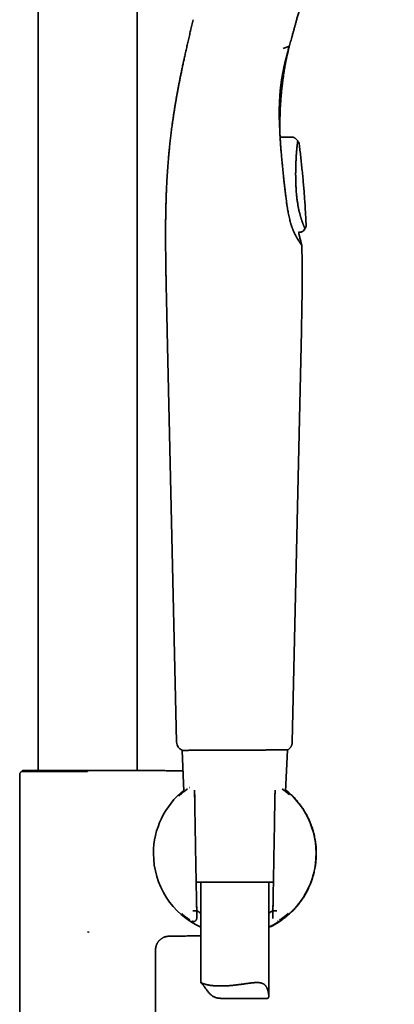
# Model space of a CAD drawing. Header units: millimetres. Extents: x 8 to 758, y 12 to 1622.
# Tile 15 of 16: x 642 to 725, y 1205 to 1423. Entities that reach past the tile are written whole.
import ezdxf

# ---------------------------------------------------------------- set-up
doc = ezdxf.new("R2010")
doc.units = ezdxf.units.MM

msp = doc.modelspace()

# ---------------------------------------------------------------- linework, layer by layer
at = {"color": 7, "linetype": 'Continuous', "lineweight": 35}
for p, q in [((646.43, 1574), (646.43, 1257.18)), ((668.33, 1257.18), (668.33, 1574)), ((701.95, 1417.42), (701.96, 1417.46)), ((700.58, 1416.78), (701.76, 1417.23)), ((699.9, 1407.35), (699.91, 1407.45)), ((702.64, 1397.19), (699.97, 1397.19)), ((702.63, 1397.17), (699.97, 1397.18)), ((702.63, 1397.15), (702.64, 1397.16)), ((703.21, 1396.94), (703.78, 1396.35)), ((703.21, 1396.93), (703.21, 1396.94)), ((703.96, 1376.2), (704.39, 1376.21)), ((703.97, 1376.19), (704.28, 1376.2)), ((704.4, 1376.2), (704.28, 1376.2)), ((705.02, 1376.5), (705, 1376.54)), ((705, 1376.53), (705.01, 1376.52)), ((705.02, 1376.5), (705.38, 1376.96)), ((705.38, 1376.96), (705.38, 1376.96)), ((677.03, 1263.4), (674.95, 1354.33)), ((704.58, 1354.34), (702.58, 1263.4)), ((678.27, 1261.61), (678.66, 1252.49)), ((693.91, 1261.67), (693.92, 1261.67)), ((701.1, 1252.49), (701.5, 1261.7)), ((701.5, 1261.7), (701.56, 1261.7)), ((643.01, 1257.18), (642.79, 1256.96)), ((643.01, 1257.18), (659.04, 1257.18)), ((657.38, 1256.95), (657.38, 1256.99)), ((659.04, 1257.18), (659.04, 1257.18)), ((642.38, 1256.15), (642.38, 1161.51)), ((681.02, 1251), (680.99, 1252.82)), ((698.77, 1252.82), (698.74, 1251)), ((698.78, 1252.82), (698.78, 1252.82)), ((681.03, 1251.01), (681.03, 1251.01)), ((685.82, 1232.45), (681.35, 1232.45)), ((682.38, 1232.45), (682.38, 1210.26)), ((698.41, 1232.45), (685.82, 1232.45)), ((697.38, 1207.31), (697.38, 1232.45)), ((681.33, 1226.11), (681.33, 1226.11)), ((681.33, 1226.11), (681.5, 1226.11)), ((681.46, 1227.06), (681.49, 1226.27)), ((681.46, 1226.86), (681.5, 1226.25)), ((681.47, 1224.45), (681.5, 1226.16)), ((681.49, 1226.27), (681.48, 1226.28)), ((698.25, 1226.63), (698.29, 1224.45)), ((698.3, 1226.88), (698.26, 1226.25)), ((698.26, 1226.11), (698.43, 1226.11)), ((698.31, 1227.06), (698.27, 1226.27)), ((698.27, 1226.27), (698.28, 1226.28)), ((698.43, 1226.11), (698.43, 1226.11)), ((681.47, 1224.45), (681.46, 1224.45)), ((657.38, 1221.45), (657.67, 1221.4)), ((657.71, 1221.44), (657.67, 1221.4)), ((672.38, 1161.51), (672.38, 1217.5)), ((686.84, 1206.77), (697.03, 1206.77))]:
    msp.add_line(p, q, dxfattribs=at)
at = {"color": 7, "linetype": 'Continuous', "lineweight": 35, "flags": 128}
for points in [[(705.02, 1376.52), (705.19, 1376.74), (705.37, 1376.97)], [(681.5, 1226.25), (681.49, 1226.26), (681.49, 1226.27)], [(698.27, 1226.27), (698.26, 1226.26), (698.26, 1226.25)]]:
    msp.add_lwpolyline(points, dxfattribs=at)
at = {"color": 7, "linetype": 'Continuous', "lineweight": 35}
for centre, radius, start, end in [((679.03, 1263.45), 2, 181.3108, 246.4574), ((689.88, 1238.8), 17.96, 128.7068, 180), ((689.88, 1238.8), 17.96, 294.6793, 51.2932), ((689.88, 1238.8), 17.96, 180, 245.3207)]:
    msp.add_arc(centre, radius, start, end, dxfattribs=at)
msp.add_ellipse((699.57, 1302.03), major_axis=(1.31, 75.92), ratio=0.001218, start_param=3.079851, end_param=3.141615, dxfattribs=at)
for points, knots in [([(701.96, 1417.43), (702.01, 1417.63), (702.13, 1418.04), (702.3, 1418.66), (702.47, 1419.29), (702.65, 1419.94), (702.84, 1420.6), (703.02, 1421.27), (703.21, 1421.96), (703.41, 1422.67), (703.63, 1423.45), (703.86, 1424.3), (704.12, 1425.21), (704.37, 1426.14), (704.64, 1427.09), (704.9, 1428.04), (705.17, 1429.03), (705.46, 1430.05), (705.75, 1431.11), (706.04, 1432.17), (706.34, 1433.24), (706.64, 1434.32), (706.94, 1435.4), (707.24, 1436.47), (707.53, 1437.51), (707.81, 1438.53), (708.09, 1439.55), (708.38, 1440.58), (708.66, 1441.61), (708.96, 1442.68), (709.26, 1443.78), (709.58, 1444.91), (709.89, 1446.05), (710.21, 1447.19), (710.53, 1448.33), (710.84, 1449.47), (711.15, 1450.58), (711.45, 1451.66), (711.74, 1452.71), (712.03, 1453.75), (712.32, 1454.8), (712.61, 1455.84), (712.91, 1456.91), (713.21, 1458.01), (713.52, 1459.13), (713.83, 1460.25), (714.14, 1461.37), (714.45, 1462.48), (714.76, 1463.59), (715.05, 1464.65), (715.34, 1465.68), (715.61, 1466.68), (715.89, 1467.66), (716.16, 1468.64), (716.43, 1469.61), (716.7, 1470.6), (716.98, 1471.61), (717.27, 1472.64), (717.55, 1473.66), (717.83, 1474.67), (718.11, 1475.66), (718.38, 1476.64), (718.64, 1477.59), (718.89, 1478.49), (719.13, 1479.36), (719.37, 1480.21), (719.6, 1481.04), (719.83, 1481.86), (720.05, 1482.69), (720.28, 1483.51), (720.51, 1484.33), (720.74, 1485.14), (720.94, 1485.88), (721.13, 1486.56), (721.3, 1487.18), (721.47, 1487.8), (721.63, 1488.37), (721.78, 1488.9), (721.91, 1489.38), (722.04, 1489.84), (722.16, 1490.3), (722.28, 1490.7), (722.38, 1491.06), (722.46, 1491.37), (722.55, 1491.67), (722.63, 1491.96), (722.7, 1492.22), (722.76, 1492.45), (722.82, 1492.67), (722.88, 1492.88), (722.94, 1493.08), (723, 1493.3), (723.06, 1493.53), (723.13, 1493.78), (723.2, 1494.03), (723.27, 1494.28), (723.34, 1494.53), (723.41, 1494.78), (723.48, 1495.05), (723.56, 1495.31), (723.63, 1495.59), (723.72, 1495.89), (723.8, 1496.21), (723.89, 1496.52), (723.97, 1496.82), (724.06, 1497.14), (724.15, 1497.47), (724.25, 1497.81), (724.34, 1498.14), (724.43, 1498.45), (724.51, 1498.75), (724.59, 1499.03), (724.66, 1499.29), (724.73, 1499.53), (724.79, 1499.75), (724.84, 1499.96), (724.9, 1500.15), (724.95, 1500.32), (724.99, 1500.48), (725.03, 1500.62), (725.06, 1500.73), (725.08, 1500.82), (725.1, 1500.87), (725.1, 1500.89)], [0, 0, 0, 0, 0.006995, 0.014019, 0.021097, 0.028251, 0.035505, 0.042751, 0.050141, 0.057686, 0.065364, 0.074642, 0.084029, 0.093483, 0.102962, 0.112423, 0.121832, 0.132038, 0.142199, 0.152327, 0.162439, 0.17255, 0.182672, 0.192812, 0.20212, 0.211435, 0.220756, 0.230079, 0.239402, 0.248721, 0.258883, 0.269041, 0.279197, 0.289351, 0.299506, 0.309661, 0.319818, 0.32913, 0.338442, 0.347755, 0.357067, 0.36638, 0.375691, 0.385849, 0.396006, 0.406163, 0.416321, 0.42648, 0.43664, 0.446801, 0.456116, 0.465431, 0.474744, 0.484055, 0.493363, 0.502667, 0.512813, 0.522959, 0.533108, 0.543263, 0.55343, 0.563612, 0.573809, 0.583163, 0.592512, 0.601844, 0.611149, 0.620416, 0.629635, 0.639437, 0.649225, 0.659046, 0.66895, 0.676822, 0.684798, 0.692903, 0.701146, 0.707796, 0.714447, 0.721053, 0.727571, 0.733953, 0.738844, 0.743601, 0.748204, 0.752629, 0.756856, 0.760502, 0.763989, 0.767355, 0.770639, 0.77388, 0.778126, 0.782454, 0.786952, 0.791184, 0.795658, 0.800356, 0.805252, 0.81032, 0.815533, 0.821945, 0.828484, 0.835105, 0.841763, 0.848414, 0.857036, 0.865507, 0.873845, 0.882766, 0.891591, 0.900352, 0.90908, 0.917807, 0.926562, 0.935349, 0.944167, 0.953431, 0.962717, 0.972022, 0.981341, 0.990668, 1, 1, 1, 1]), ([(680.7, 1423.17), (680.6, 1422.76), (680.41, 1421.95), (680.12, 1420.75), (679.85, 1419.58), (679.58, 1418.42), (679.32, 1417.29), (679.07, 1416.19), (678.83, 1415.14), (678.61, 1414.14), (678.41, 1413.19), (678.21, 1412.26), (678.03, 1411.36), (677.85, 1410.47), (677.68, 1409.6), (677.51, 1408.76), (677.36, 1407.94), (677.21, 1407.13), (677.07, 1406.35), (676.93, 1405.58), (676.8, 1404.79), (676.66, 1403.99), (676.53, 1403.16), (676.41, 1402.36), (676.29, 1401.58), (676.18, 1400.82), (676.08, 1400.09), (675.98, 1399.38), (675.89, 1398.7), (675.81, 1398.05), (675.74, 1397.42), (675.67, 1396.83), (675.6, 1396.26), (675.54, 1395.73), (675.49, 1395.24), (675.45, 1394.8), (675.4, 1394.37), (675.36, 1393.95), (675.32, 1393.54), (675.28, 1393.11), (675.25, 1392.66), (675.2, 1392.16), (675.16, 1391.6), (675.11, 1390.98), (675.06, 1390.33), (675.01, 1389.66), (674.97, 1388.95), (674.92, 1388.23), (674.88, 1387.5), (674.85, 1386.76), (674.81, 1385.99), (674.77, 1385.2), (674.74, 1384.38), (674.71, 1383.53), (674.69, 1382.65), (674.66, 1381.75), (674.64, 1380.82), (674.63, 1379.87), (674.61, 1378.9), (674.6, 1377.9), (674.6, 1376.87), (674.6, 1375.87), (674.6, 1374.9), (674.6, 1373.96), (674.61, 1373), (674.61, 1372.02), (674.62, 1371.01), (674.64, 1370.01), (674.65, 1369), (674.67, 1367.98), (674.68, 1366.95), (674.7, 1365.9), (674.72, 1364.78), (674.75, 1363.6), (674.77, 1362.35), (674.8, 1361.07), (674.83, 1359.77), (674.86, 1358.45), (674.89, 1357.1), (674.92, 1355.72), (674.94, 1354.8), (674.95, 1354.33)], [0, 0, 0, 0, 0.018123, 0.035906, 0.053337, 0.070406, 0.087106, 0.103432, 0.119382, 0.133669, 0.147639, 0.16129, 0.174625, 0.187646, 0.200353, 0.212751, 0.224841, 0.236627, 0.248113, 0.2593, 0.270192, 0.282656, 0.294721, 0.306391, 0.317672, 0.328762, 0.339459, 0.349765, 0.359686, 0.369224, 0.378224, 0.386861, 0.395138, 0.403059, 0.40983, 0.416319, 0.422528, 0.428458, 0.434396, 0.44061, 0.4471, 0.453866, 0.462418, 0.471375, 0.480736, 0.490503, 0.500678, 0.511263, 0.521621, 0.532347, 0.543445, 0.554917, 0.566769, 0.579003, 0.591625, 0.60464, 0.618054, 0.631872, 0.645843, 0.660217, 0.675002, 0.690203, 0.703433, 0.716974, 0.730829, 0.745002, 0.759499, 0.774322, 0.788602, 0.803178, 0.818053, 0.833229, 0.848706, 0.866338, 0.884345, 0.902727, 0.921477, 0.94059, 0.960057, 0.979865, 1, 1, 1, 1]), ([(699.91, 1407.45), (699.91, 1407.46), (699.92, 1407.51), (699.93, 1407.62), (699.94, 1407.76), (699.96, 1407.89), (699.97, 1407.98), (699.98, 1408.07), (699.98, 1408.14), (699.99, 1408.19), (699.99, 1408.23), (700, 1408.27), (700, 1408.31), (700.01, 1408.37), (700.02, 1408.47), (700.04, 1408.6), (700.06, 1408.76), (700.08, 1408.92), (700.1, 1409.08), (700.12, 1409.25), (700.15, 1409.48), (700.2, 1409.77), (700.25, 1410.13), (700.3, 1410.41), (700.33, 1410.61), (700.35, 1410.73), (700.37, 1410.85), (700.39, 1410.96), (700.41, 1411.05), (700.42, 1411.13), (700.43, 1411.18), (700.44, 1411.22), (700.45, 1411.25), (700.45, 1411.27), (700.46, 1411.3), (700.46, 1411.33), (700.47, 1411.37), (700.48, 1411.43), (700.49, 1411.51), (700.51, 1411.6), (700.53, 1411.7), (700.56, 1411.83), (700.59, 1411.97), (700.62, 1412.12), (700.65, 1412.3), (700.69, 1412.49), (700.74, 1412.71), (700.8, 1412.95), (700.86, 1413.22), (700.93, 1413.52), (701, 1413.83), (701.08, 1414.17), (701.18, 1414.53), (701.27, 1414.9), (701.37, 1415.28), (701.47, 1415.67), (701.58, 1416.08), (701.7, 1416.51), (701.83, 1416.96), (701.91, 1417.27), (701.96, 1417.43)], [0, 0, 0, 0, 0.0032342, 0.0186589, 0.0355319, 0.0461561, 0.0564563, 0.0651477, 0.0722155, 0.0776598, 0.0814803, 0.0841038, 0.0873756, 0.0942576, 0.103267, 0.1181171, 0.133639, 0.1496217, 0.1660654, 0.18297, 0.2003356, 0.2360201, 0.2720615, 0.3084106, 0.3207197, 0.3330634, 0.3454146, 0.3566165, 0.3660576, 0.3737379, 0.3796572, 0.3832816, 0.3856935, 0.3879905, 0.3906628, 0.3937104, 0.3971333, 0.4032719, 0.4108102, 0.4201229, 0.4308996, 0.4433597, 0.4575033, 0.4733304, 0.490841, 0.5100353, 0.5309132, 0.5562955, 0.5837899, 0.6133967, 0.645116, 0.6789476, 0.7148909, 0.7529458, 0.7896843, 0.8281969, 0.8684839, 0.9105459, 0.9543839, 1, 1, 1, 1]), ([(701.76, 1417.23), (701.79, 1417.24), (701.84, 1417.27), (701.9, 1417.33), (701.95, 1417.39), (701.95, 1417.43), (701.96, 1417.43)], [0, 0, 0, 0, 0.249338, 0.582936, 0.916547, 1, 1, 1, 1]), ([(699.85, 1397.8), (699.85, 1397.8), (699.85, 1397.8), (699.85, 1397.8), (699.85, 1397.8), (699.85, 1397.81), (699.85, 1397.81), (699.85, 1397.81), (699.85, 1397.81), (699.85, 1397.82), (699.85, 1397.82), (699.85, 1397.82), (699.85, 1397.83), (699.85, 1397.83), (699.85, 1397.84), (699.85, 1397.85), (699.85, 1397.85), (699.85, 1397.86), (699.85, 1397.87), (699.85, 1397.88), (699.85, 1397.89), (699.85, 1397.9), (699.85, 1397.91), (699.85, 1397.92), (699.85, 1397.93), (699.85, 1397.94), (699.85, 1397.96), (699.85, 1397.97), (699.85, 1397.99), (699.85, 1398), (699.85, 1398.01), (699.85, 1398.02), (699.85, 1398.03), (699.85, 1398.04), (699.85, 1398.05), (699.85, 1398.05), (699.85, 1398.06), (699.85, 1398.07), (699.85, 1398.1), (699.85, 1398.16), (699.85, 1398.24), (699.85, 1398.35), (699.84, 1398.5), (699.84, 1398.66), (699.84, 1398.83), (699.84, 1398.99), (699.84, 1399.16), (699.84, 1399.32), (699.83, 1399.58), (699.83, 1399.92), (699.84, 1400.38), (699.84, 1400.87), (699.85, 1401.4), (699.87, 1401.98), (699.89, 1402.61), (699.91, 1403.31), (699.95, 1404.02), (699.99, 1404.74), (700.04, 1405.47), (700.1, 1406.2), (700.16, 1406.96), (700.24, 1407.76), (700.33, 1408.58), (700.43, 1409.41), (700.54, 1410.21), (700.65, 1410.95), (700.75, 1411.62), (700.85, 1412.23), (700.95, 1412.81), (701.06, 1413.39), (701.17, 1413.96), (701.29, 1414.59), (701.44, 1415.26), (701.6, 1415.99), (701.76, 1416.67), (701.87, 1417.11), (701.92, 1417.3)], [0, 0, 0, 0, 0.0106869, 0.0306433, 0.0500087, 0.0687831, 0.0869666, 0.104559, 0.1215606, 0.1395797, 0.1568839, 0.173473, 0.1893473, 0.2045066, 0.2198035, 0.2342963, 0.2479852, 0.2608701, 0.2729511, 0.2842285, 0.2941254, 0.3033081, 0.3117769, 0.3195318, 0.3265733, 0.3337096, 0.339926, 0.3452238, 0.3496054, 0.3530746, 0.354783, 0.356142, 0.3571596, 0.3578558, 0.358102, 0.3582069, 0.3583045, 0.3586234, 0.3594276, 0.3612868, 0.3640451, 0.3677022, 0.3726363, 0.3781861, 0.3837054, 0.3891874, 0.394632, 0.4000394, 0.4054095, 0.4199859, 0.434282, 0.451242, 0.4686175, 0.4864159, 0.5087361, 0.5316873, 0.5552645, 0.5791933, 0.6033191, 0.6276438, 0.6521692, 0.6793813, 0.7068417, 0.734476, 0.7614208, 0.7874381, 0.8084129, 0.8287471, 0.8484417, 0.867514, 0.8867172, 0.9064626, 0.9304337, 0.9551685, 0.9807684, 1, 1, 1, 1]), ([(700.92, 1413.51), (700.92, 1413.51), (700.89, 1413.37), (700.83, 1413.1), (700.71, 1412.52), (700.57, 1411.77), (700.4, 1410.84), (700.25, 1409.91), (700.12, 1408.96), (700, 1407.99), (699.91, 1407.06), (699.86, 1406.44), (699.84, 1406.16)], [0, 0, 0, 0, 0.000702, 0.057059, 0.113508, 0.239854, 0.366717, 0.49414, 0.622174, 0.752755, 0.884515, 1, 1, 1, 1]), ([(699.86, 1397.72), (699.8, 1398.91), (699.68, 1401.27), (699.69, 1404.65), (699.87, 1406.8), (699.96, 1407.88)], [0, 0, 0, 0, 0.33359, 0.66718, 1, 1, 1, 1]), ([(699.73, 1404.26), (699.73, 1404.17), (699.72, 1403.95), (699.71, 1403.71), (699.71, 1403.54), (699.71, 1403.52)], [0, 0, 0, 0, 0.335028, 0.917376, 1, 1, 1, 1]), ([(699.97, 1397.19), (699.95, 1397.26), (699.92, 1397.44), (699.88, 1397.62), (699.86, 1397.73)], [0, 0, 0, 0, 0.385498, 1, 1, 1, 1]), ([(699.86, 1397.73), (699.87, 1397.57), (699.89, 1397.11), (699.94, 1396.33), (700.01, 1395.38), (700.08, 1394.43), (700.16, 1393.47), (700.24, 1392.51), (700.33, 1391.53), (700.43, 1390.55), (700.53, 1389.56), (700.63, 1388.56), (700.74, 1387.62), (700.84, 1386.73), (700.93, 1385.9), (701.03, 1385.07), (701.1, 1384.51), (701.14, 1384.23)], [0, 0, 0, 0, 0.036281, 0.108843, 0.181418, 0.253987, 0.326556, 0.399179, 0.471802, 0.54458, 0.617358, 0.690186, 0.763013, 0.822242, 0.881479, 0.940736, 1, 1, 1, 1]), ([(702.88, 1397.15), (702.85, 1397.16), (702.76, 1397.18), (702.68, 1397.18), (702.64, 1397.18)], [0, 0, 0, 0, 0.484848, 1, 1, 1, 1]), ([(703.21, 1396.94), (703.17, 1396.98), (703.09, 1397.05), (702.98, 1397.11), (702.91, 1397.14), (702.88, 1397.14)], [0, 0, 0, 0, 0.406405, 0.821013, 1, 1, 1, 1]), ([(705.37, 1376.97), (705.37, 1376.98), (705.37, 1376.99), (705.35, 1377.02), (705.33, 1377.07), (705.29, 1377.15), (705.26, 1377.23), (705.23, 1377.3), (705.2, 1377.37), (705.17, 1377.44), (705.14, 1377.52), (705.1, 1377.6), (705.07, 1377.68), (705.04, 1377.75), (705.02, 1377.82), (704.99, 1377.89), (704.94, 1378), (704.88, 1378.17), (704.79, 1378.41), (704.7, 1378.67), (704.63, 1378.89), (704.57, 1379.07), (704.53, 1379.2), (704.49, 1379.34), (704.45, 1379.48), (704.4, 1379.63), (704.36, 1379.77), (704.31, 1379.96), (704.25, 1380.2), (704.17, 1380.51), (704.09, 1380.84), (704.01, 1381.18), (703.94, 1381.54), (703.87, 1381.92), (703.8, 1382.31), (703.73, 1382.72), (703.67, 1383.14), (703.61, 1383.58), (703.56, 1384.04), (703.51, 1384.51), (703.47, 1384.98), (703.44, 1385.43), (703.41, 1385.86), (703.39, 1386.21), (703.38, 1386.41), (703.38, 1386.5), (703.38, 1386.54), (703.38, 1386.57), (703.37, 1386.64), (703.37, 1386.76), (703.36, 1386.95), (703.35, 1387.16), (703.35, 1387.39), (703.34, 1387.65), (703.33, 1387.93), (703.33, 1388.23), (703.33, 1388.54), (703.32, 1388.88), (703.32, 1389.23), (703.33, 1389.58), (703.33, 1389.93), (703.34, 1390.26), (703.35, 1390.61), (703.35, 1390.96), (703.37, 1391.32), (703.38, 1391.68), (703.4, 1392.04), (703.42, 1392.4), (703.43, 1392.75), (703.46, 1393.1), (703.48, 1393.43), (703.5, 1393.75), (703.52, 1394.04), (703.55, 1394.32), (703.57, 1394.57), (703.59, 1394.8), (703.61, 1395), (703.63, 1395.19), (703.65, 1395.37), (703.67, 1395.55), (703.7, 1395.71), (703.71, 1395.85), (703.73, 1395.96), (703.74, 1396.06), (703.75, 1396.14), (703.76, 1396.2), (703.77, 1396.25), (703.77, 1396.29), (703.78, 1396.32), (703.78, 1396.33), (703.78, 1396.34), (703.78, 1396.35), (703.78, 1396.35), (703.78, 1396.35)], [0, 0, 0, 0, 0.007238, 0.019979, 0.033154, 0.046766, 0.060816, 0.068412, 0.076131, 0.083973, 0.091938, 0.100142, 0.106883, 0.113182, 0.118748, 0.124277, 0.129806, 0.145513, 0.161221, 0.17693, 0.19264, 0.199694, 0.206748, 0.213861, 0.221241, 0.228617, 0.23565, 0.242003, 0.255537, 0.269366, 0.283482, 0.297879, 0.312556, 0.327243, 0.342207, 0.357457, 0.372991, 0.388798, 0.404877, 0.421229, 0.437859, 0.452719, 0.467792, 0.481232, 0.487198, 0.488478, 0.489908, 0.491163, 0.491908, 0.497156, 0.503296, 0.510315, 0.518202, 0.526952, 0.536562, 0.546415, 0.55704, 0.568449, 0.580652, 0.593649, 0.605074, 0.617035, 0.62953, 0.642566, 0.656165, 0.670453, 0.68449, 0.698976, 0.713814, 0.728912, 0.744186, 0.759473, 0.7743, 0.788685, 0.802646, 0.816193, 0.829333, 0.842068, 0.854398, 0.869313, 0.883559, 0.897108, 0.909925, 0.922024, 0.93343, 0.944156, 0.954209, 0.963594, 0.972311, 0.980221, 0.987478, 0.994074, 1, 1, 1, 1]), ([(703.79, 1396.35), (703.82, 1396.32), (703.88, 1396.24), (703.96, 1396.12), (704.03, 1395.98), (704.09, 1395.83), (704.11, 1395.72), (704.11, 1395.66)], [0, 0, 0, 0, 0.185035, 0.372338, 0.560613, 0.781741, 1, 1, 1, 1]), ([(705.64, 1377.75), (705.61, 1378.24), (705.57, 1379.25), (705.48, 1380.77), (705.39, 1382.31), (705.28, 1383.82), (705.17, 1385.32), (705.05, 1386.78), (704.91, 1388.28), (704.76, 1389.79), (704.61, 1391.32), (704.44, 1392.83), (704.28, 1394.27), (704.17, 1395.21), (704.11, 1395.66)], [0, 0, 0, 0, 0.081553, 0.168497, 0.254201, 0.338661, 0.421871, 0.503825, 0.584515, 0.671806, 0.757548, 0.841729, 0.924336, 1, 1, 1, 1]), ([(704.69, 1373.24), (704.69, 1373.24), (704.68, 1373.25), (704.66, 1373.28), (704.63, 1373.32), (704.59, 1373.38), (704.53, 1373.46), (704.46, 1373.56), (704.38, 1373.68), (704.3, 1373.8), (704.23, 1373.91), (704.16, 1374.02), (704.09, 1374.13), (704, 1374.28), (703.88, 1374.46), (703.74, 1374.7), (703.59, 1374.95), (703.44, 1375.23), (703.3, 1375.51), (703.16, 1375.77), (703.04, 1376.02), (702.92, 1376.28), (702.81, 1376.52), (702.72, 1376.74), (702.64, 1376.94), (702.56, 1377.15), (702.47, 1377.39), (702.38, 1377.66), (702.28, 1377.96), (702.18, 1378.33), (702.07, 1378.75), (701.94, 1379.28), (701.81, 1379.86), (701.7, 1380.44), (701.59, 1381), (701.5, 1381.57), (701.38, 1382.31), (701.26, 1383.22), (701.18, 1383.89), (701.14, 1384.23)], [0, 0, 0, 0, 0.025512, 0.05116, 0.076856, 0.102837, 0.128867, 0.155184, 0.18155, 0.208051, 0.225163, 0.242293, 0.259435, 0.276593, 0.305793, 0.335124, 0.364502, 0.394088, 0.423724, 0.446266, 0.468809, 0.491424, 0.514039, 0.52983, 0.545637, 0.561455, 0.577294, 0.598707, 0.620161, 0.639695, 0.671196, 0.702725, 0.740645, 0.778594, 0.810292, 0.842009, 0.881492, 0.940743, 1, 1, 1, 1]), ([(704.69, 1373.24), (704.68, 1373.27), (704.67, 1373.32), (704.65, 1373.4), (704.63, 1373.48), (704.6, 1373.57), (704.57, 1373.68), (704.54, 1373.82), (704.5, 1373.99), (704.43, 1374.26), (704.34, 1374.64), (704.23, 1375.05), (704.15, 1375.4), (704.08, 1375.7), (704.02, 1375.96), (703.98, 1376.12), (703.97, 1376.19)], [0, 0, 0, 0, 0.0246519, 0.0523131, 0.0801749, 0.1097921, 0.1411646, 0.1940098, 0.2511874, 0.3126573, 0.4764518, 0.6302984, 0.7341043, 0.8328437, 0.9298522, 1, 1, 1, 1]), ([(704.4, 1376.21), (704.43, 1376.21), (704.49, 1376.21), (704.57, 1376.23), (704.66, 1376.25), (704.74, 1376.29), (704.82, 1376.33), (704.89, 1376.39), (704.96, 1376.44), (705, 1376.49), (705.01, 1376.51)], [0, 0, 0, 0, 0.122303, 0.246888, 0.373042, 0.499995, 0.626949, 0.753105, 0.877693, 1, 1, 1, 1]), ([(704.4, 1376.2), (704.46, 1376.2), (704.58, 1376.21), (704.75, 1376.28), (704.9, 1376.37), (704.98, 1376.46), (705.02, 1376.5)], [0, 0, 0, 0, 0.246916, 0.500004, 0.75309, 1, 1, 1, 1]), ([(705.37, 1376.97), (705.4, 1377.01), (705.46, 1377.08), (705.52, 1377.21), (705.57, 1377.34), (705.61, 1377.48), (705.63, 1377.62), (705.63, 1377.72), (705.63, 1377.77)], [0, 0, 0, 0, 0.1647257, 0.3317496, 0.5000139, 0.668275, 0.8352895, 1, 1, 1, 1]), ([(705.38, 1376.96), (705.41, 1377), (705.47, 1377.08), (705.54, 1377.23), (705.59, 1377.37), (705.62, 1377.5), (705.64, 1377.63), (705.64, 1377.71), (705.64, 1377.75)], [0, 0, 0, 0, 0.184632, 0.372004, 0.560572, 0.708456, 0.855161, 1, 1, 1, 1]), ([(704.69, 1373.24), (704.71, 1372.23), (704.75, 1370.19), (704.77, 1367.1), (704.76, 1363.96), (704.72, 1360.77), (704.66, 1357.56), (704.61, 1355.42), (704.58, 1354.34)], [0, 0, 0, 0, 0.160564, 0.324225, 0.490565, 0.659069, 0.829122, 1, 1, 1, 1]), ([(702.58, 1263.4), (702.57, 1263.35), (702.57, 1263.24), (702.55, 1263.08), (702.51, 1262.92), (702.46, 1262.76), (702.39, 1262.6), (702.31, 1262.45), (702.22, 1262.3), (702.11, 1262.15), (701.99, 1262.02), (701.85, 1261.9), (701.71, 1261.79), (701.61, 1261.73), (701.56, 1261.7)], [0, 0, 0, 0, 0.075548, 0.153304, 0.233102, 0.31474, 0.397981, 0.482556, 0.568165, 0.654484, 0.741175, 0.82789, 0.914278, 1, 1, 1, 1]), ([(678.23, 1261.61), (678.23, 1261.61), (678.23, 1261.61), (678.25, 1261.61), (678.27, 1261.61), (678.3, 1261.61), (678.34, 1261.61), (678.39, 1261.61), (678.44, 1261.61), (678.5, 1261.61), (678.58, 1261.61), (678.66, 1261.61), (678.76, 1261.61), (678.88, 1261.61), (679.03, 1261.61), (679.21, 1261.61), (679.41, 1261.61), (679.62, 1261.61), (679.86, 1261.61), (680.11, 1261.62), (680.38, 1261.62), (680.67, 1261.62), (680.98, 1261.62), (681.3, 1261.62), (681.64, 1261.62), (682, 1261.62), (682.38, 1261.62), (682.77, 1261.62), (683.18, 1261.62), (683.55, 1261.62), (683.88, 1261.63), (684.17, 1261.63), (684.46, 1261.63), (684.81, 1261.63), (685.24, 1261.63), (685.73, 1261.63), (686.21, 1261.63), (686.68, 1261.64), (687.17, 1261.64), (687.7, 1261.64), (688.25, 1261.64), (688.81, 1261.65), (689.18, 1261.65), (689.37, 1261.65)], [0, 0, 0, 0, 0.018256, 0.036512, 0.05483, 0.073147, 0.089983, 0.106818, 0.123699, 0.14058, 0.159351, 0.178123, 0.196954, 0.215786, 0.242418, 0.269049, 0.295851, 0.322652, 0.349718, 0.376784, 0.404033, 0.431282, 0.458833, 0.486527, 0.514275, 0.542331, 0.570441, 0.598862, 0.627336, 0.655959, 0.674418, 0.692877, 0.711393, 0.729908, 0.760492, 0.79114, 0.818672, 0.846251, 0.87396, 0.905318, 0.936788, 0.968335, 1, 1, 1, 1]), ([(689.37, 1261.65), (689.49, 1261.65), (689.72, 1261.65), (690.07, 1261.65), (690.3, 1261.65), (690.42, 1261.65)], [0, 0, 0, 0, 0.335806, 0.667724, 1, 1, 1, 1]), ([(690.42, 1261.65), (690.53, 1261.65), (690.75, 1261.66), (691.07, 1261.66), (691.4, 1261.66), (691.79, 1261.66), (692.25, 1261.66), (692.76, 1261.67), (693.25, 1261.67), (693.72, 1261.67), (694.17, 1261.67), (694.61, 1261.67), (695.05, 1261.68), (695.47, 1261.68), (695.89, 1261.68), (696.3, 1261.68), (696.7, 1261.68), (697.09, 1261.69), (697.43, 1261.69), (697.72, 1261.69), (697.97, 1261.69), (698.21, 1261.69), (698.49, 1261.69), (698.82, 1261.69), (699.15, 1261.69), (699.46, 1261.69), (699.74, 1261.7), (699.97, 1261.7), (700.16, 1261.7), (700.31, 1261.7), (700.45, 1261.7), (700.62, 1261.7), (700.79, 1261.7), (700.97, 1261.7), (701.12, 1261.7), (701.24, 1261.7), (701.35, 1261.7), (701.44, 1261.7), (701.51, 1261.7), (701.55, 1261.7), (701.55, 1261.7), (701.56, 1261.7)], [0, 0, 0, 0, 0.018351, 0.036701, 0.055113, 0.073525, 0.103955, 0.134451, 0.161858, 0.189312, 0.216895, 0.243666, 0.270437, 0.297379, 0.324322, 0.351532, 0.378742, 0.40614, 0.433538, 0.452521, 0.471505, 0.490556, 0.509608, 0.541129, 0.572727, 0.601159, 0.629645, 0.658281, 0.67666, 0.695039, 0.713474, 0.731909, 0.76236, 0.792875, 0.820285, 0.847742, 0.875327, 0.906352, 0.937483, 0.968686, 1, 1, 1, 1]), ([(642.79, 1256.96), (642.76, 1256.93), (642.69, 1256.88), (642.61, 1256.79), (642.54, 1256.7), (642.48, 1256.59), (642.43, 1256.48), (642.4, 1256.37), (642.38, 1256.26), (642.38, 1256.19), (642.38, 1256.15)], [0, 0, 0, 0, 0.130253, 0.260819, 0.390718, 0.518999, 0.644781, 0.767287, 0.885864, 1, 1, 1, 1]), ([(657.38, 1256.95), (657.21, 1256.95), (656.88, 1256.95), (656.38, 1256.95), (655.88, 1256.95), (655.38, 1256.95), (654.88, 1256.95), (654.39, 1256.95), (653.9, 1256.95), (653.41, 1256.95), (652.92, 1256.95), (652.44, 1256.95), (651.96, 1256.95), (651.46, 1256.95), (650.94, 1256.95), (650.4, 1256.95), (649.87, 1256.95), (649.35, 1256.95), (648.84, 1256.95), (648.34, 1256.95), (647.86, 1256.95), (647.4, 1256.96), (646.97, 1256.96), (646.56, 1256.96), (646.16, 1256.95), (645.8, 1256.95), (645.48, 1256.95), (645.19, 1256.95), (644.91, 1256.95), (644.66, 1256.95), (644.43, 1256.95), (644.21, 1256.96), (644.02, 1256.96), (643.84, 1256.96), (643.67, 1256.96), (643.51, 1256.96), (643.35, 1256.96), (643.19, 1256.96), (643.06, 1256.96), (642.95, 1256.96), (642.87, 1256.96), (642.82, 1256.95), (642.79, 1256.95), (642.79, 1256.95), (642.79, 1256.95)], [0, 0, 0, 0, 0.021835, 0.043695, 0.065583, 0.087499, 0.109426, 0.131353, 0.153392, 0.175432, 0.197594, 0.219756, 0.24202, 0.264284, 0.290768, 0.317365, 0.344011, 0.370875, 0.397792, 0.42493, 0.45212, 0.479429, 0.50558, 0.531772, 0.558013, 0.584298, 0.606793, 0.629288, 0.6519, 0.674512, 0.695111, 0.71571, 0.736394, 0.757078, 0.776505, 0.79595, 0.822301, 0.848763, 0.87527, 0.901985, 0.928747, 0.955719, 0.98274, 1, 1, 1, 1]), ([(659.04, 1257.18), (659.31, 1257.18), (659.78, 1257.18), (660.45, 1257.18), (660.95, 1257.18), (661.35, 1257.18), (661.65, 1257.18), (661.95, 1257.18), (662.14, 1257.18), (662.24, 1257.18)], [0, 0, 0, 0, 0.250874, 0.437475, 0.624132, 0.71781, 0.811477, 0.90575, 1, 1, 1, 1]), ([(662.24, 1257.18), (662.41, 1257.18), (662.76, 1257.18), (663.27, 1257.18), (663.79, 1257.18), (664.31, 1257.18), (664.84, 1257.18), (665.36, 1257.18), (665.86, 1257.18), (666.34, 1257.18), (666.81, 1257.18), (667.27, 1257.18), (667.7, 1257.18), (668.12, 1257.18), (668.52, 1257.18), (668.9, 1257.18), (669.26, 1257.18), (669.6, 1257.18), (669.91, 1257.18), (670.21, 1257.18), (670.48, 1257.18), (670.73, 1257.18), (670.96, 1257.18), (671.17, 1257.18), (671.35, 1257.18), (671.51, 1257.18), (671.64, 1257.18), (671.75, 1257.18), (671.84, 1257.18), (671.9, 1257.18), (671.94, 1257.18), (671.94, 1257.18), (671.94, 1257.18)], [0, 0, 0, 0, 0.0310203, 0.0620519, 0.0930722, 0.1268814, 0.1607199, 0.1945584, 0.2283677, 0.2621768, 0.2960151, 0.3298533, 0.3636623, 0.3973787, 0.4311242, 0.4648696, 0.4985858, 0.5321146, 0.5656724, 0.5992308, 0.6327603, 0.6662849, 0.6998378, 0.7333908, 0.7669157, 0.8004405, 0.8339935, 0.8675463, 0.9010707, 0.9343052, 0.9675682, 1, 1, 1, 1]), ([(672.19, 1257.14), (672.15, 1257.14), (672.06, 1257.15), (671.98, 1257.17), (671.93, 1257.18)], [0, 0, 0, 0, 0.495809, 1, 1, 1, 1]), ([(678.46, 1257.05), (678.41, 1257.05), (677.97, 1257.06), (677.14, 1257.07), (675.95, 1257.09), (674.74, 1257.11), (673.48, 1257.13), (672.63, 1257.14), (672.19, 1257.14)], [0, 0, 0, 0, 0.0238996, 0.2099251, 0.3995043, 0.5925834, 0.7891017, 1, 1, 1, 1]), ([(679.21, 1252.91), (679.12, 1252.84), (678.94, 1252.71), (678.69, 1252.51), (678.46, 1252.33), (678.26, 1252.16), (678.08, 1252), (677.91, 1251.86), (677.77, 1251.73), (677.64, 1251.61), (677.56, 1251.54), (677.52, 1251.5), (677.52, 1251.5)], [0, 0, 0, 0, 0.125968, 0.249382, 0.36858, 0.483735, 0.593049, 0.69874, 0.80078, 0.898841, 0.994621, 1, 1, 1, 1]), ([(679.44, 1253.08), (679.36, 1253.02), (679.28, 1252.97), (679.21, 1252.91), (679.21, 1252.91)], [0, 0, 0, 0, 0.981743, 1, 1, 1, 1]), ([(679.95, 1253.42), (679.94, 1253.41), (679.92, 1253.4), (679.9, 1253.39), (679.89, 1253.39)], [0, 0, 0, 0, 0.411934, 1, 1, 1, 1]), ([(681.03, 1251.01), (681.02, 1251.1), (681.01, 1251.7), (681, 1252.31), (680.98, 1252.82)], [0, 0, 0, 0, 0.148852, 1, 1, 1, 1]), ([(697.38, 1222.44), (697.56, 1222.52), (697.92, 1222.69), (698.45, 1222.97), (698.96, 1223.26), (699.46, 1223.56), (699.93, 1223.86), (700.37, 1224.17), (700.78, 1224.47), (701.16, 1224.77), (701.53, 1225.07), (701.87, 1225.38), (702.23, 1225.7), (702.59, 1226.06), (702.96, 1226.44), (703.3, 1226.81), (703.62, 1227.17), (703.91, 1227.52), (704.17, 1227.86), (704.42, 1228.19), (704.64, 1228.51), (704.9, 1228.88), (705.18, 1229.31), (705.48, 1229.82), (705.78, 1230.36), (706.06, 1230.91), (706.33, 1231.49), (706.57, 1232.05), (706.79, 1232.61), (706.97, 1233.15), (707.15, 1233.71), (707.31, 1234.29), (707.45, 1234.87), (707.57, 1235.47), (707.67, 1236.06), (707.75, 1236.63), (707.81, 1237.19), (707.85, 1237.75), (707.88, 1238.32), (707.88, 1238.89), (707.87, 1239.47), (707.84, 1240.04), (707.79, 1240.62), (707.72, 1241.22), (707.62, 1241.82), (707.51, 1242.41), (707.39, 1242.98), (707.25, 1243.52), (707.1, 1244.04), (706.93, 1244.57), (706.74, 1245.11), (706.53, 1245.64), (706.31, 1246.15), (706.09, 1246.64), (705.85, 1247.1), (705.64, 1247.5), (705.45, 1247.83), (705.29, 1248.11), (705.12, 1248.38), (704.95, 1248.65), (704.77, 1248.92), (704.57, 1249.2), (704.36, 1249.48), (704.14, 1249.78), (703.89, 1250.1), (703.63, 1250.42), (703.34, 1250.75), (703.03, 1251.1), (702.69, 1251.44), (702.36, 1251.77), (702.03, 1252.08), (701.71, 1252.37), (701.41, 1252.63), (701.2, 1252.79), (701.11, 1252.86)], [0, 0, 0, 0, 0.015903, 0.032555, 0.04874, 0.064475, 0.079777, 0.094656, 0.108304, 0.121581, 0.134488, 0.147023, 0.159186, 0.174129, 0.188467, 0.2022, 0.215327, 0.227848, 0.239554, 0.250673, 0.261206, 0.27149, 0.287371, 0.303612, 0.320211, 0.337168, 0.354481, 0.37215, 0.387578, 0.403266, 0.419212, 0.435414, 0.45187, 0.468576, 0.485528, 0.500558, 0.515763, 0.531137, 0.54667, 0.562355, 0.578171, 0.593808, 0.609128, 0.626238, 0.642916, 0.659152, 0.674936, 0.69026, 0.705116, 0.719505, 0.735732, 0.751393, 0.766526, 0.78116, 0.795322, 0.809037, 0.818012, 0.826798, 0.835401, 0.843874, 0.852732, 0.861937, 0.871647, 0.88187, 0.892612, 0.904094, 0.916138, 0.928758, 0.941962, 0.955761, 0.967025, 0.978668, 0.990694, 1, 1, 1, 1]), ([(698.78, 1252.82), (698.77, 1252.6), (698.76, 1252.1), (698.74, 1251.5), (698.74, 1251.12), (698.73, 1251.01)], [0, 0, 0, 0, 0.3711203, 0.8166132, 1, 1, 1, 1]), ([(700.53, 1252.93), (700.53, 1252.93), (700.46, 1252.98), (700.39, 1253.03), (700.32, 1253.08)], [0, 0, 0, 0, 0.001334, 1, 1, 1, 1]), ([(701.94, 1251.78), (701.93, 1251.78), (701.89, 1251.82), (701.78, 1251.91), (701.62, 1252.06), (701.44, 1252.21), (701.24, 1252.37), (701.03, 1252.55), (700.79, 1252.73), (700.62, 1252.86), (700.53, 1252.93)], [0, 0, 0, 0, 0.005657, 0.1343873, 0.2691496, 0.4100797, 0.5487502, 0.6932011, 0.8436073, 1, 1, 1, 1]), ([(681.45, 1226.89), (681.43, 1228.04), (681.39, 1230.34), (681.32, 1233.78), (681.26, 1237.23), (681.2, 1240.67), (681.14, 1244.12), (681.08, 1247.56), (681.05, 1249.86), (681.03, 1251.01)], [0, 0, 0, 0, 0.142873, 0.28573, 0.428578, 0.571423, 0.71427, 0.857127, 1, 1, 1, 1]), ([(698.73, 1251.01), (698.71, 1249.86), (698.68, 1247.56), (698.62, 1244.12), (698.56, 1240.67), (698.5, 1237.23), (698.44, 1233.78), (698.37, 1230.34), (698.33, 1228.04), (698.31, 1226.89)], [0, 0, 0, 0, 0.142873, 0.28573, 0.428577, 0.571422, 0.71427, 0.857127, 1, 1, 1, 1]), ([(681.46, 1227.06), (681.45, 1227.07), (681.45, 1227.11), (681.45, 1227.17), (681.45, 1227.26), (681.44, 1227.36), (681.44, 1227.47), (681.44, 1227.6), (681.43, 1227.72), (681.43, 1227.83), (681.43, 1227.93), (681.43, 1228.03), (681.43, 1228.12), (681.42, 1228.21), (681.42, 1228.28), (681.42, 1228.31)], [0, 0, 0, 0, 0.030104, 0.104281, 0.185114, 0.265857, 0.372475, 0.474837, 0.572654, 0.66317, 0.740324, 0.805167, 0.86674, 0.93079, 1, 1, 1, 1]), ([(698.34, 1228.31), (698.34, 1228.28), (698.34, 1228.21), (698.33, 1228.12), (698.33, 1228.03), (698.33, 1227.93), (698.33, 1227.83), (698.32, 1227.72), (698.32, 1227.6), (698.32, 1227.47), (698.32, 1227.35), (698.31, 1227.25), (698.31, 1227.16), (698.31, 1227.1), (698.3, 1227.07), (698.3, 1227.06)], [0, 0, 0, 0, 0.068311, 0.132433, 0.194076, 0.258996, 0.336242, 0.426866, 0.524791, 0.627258, 0.733977, 0.820192, 0.906141, 0.983661, 1, 1, 1, 1]), ([(681.33, 1226.11), (681.33, 1226.11), (681.32, 1226.11), (681.28, 1226.1), (681.23, 1226.1), (681.16, 1226.1), (681.08, 1226.1), (680.98, 1226.1), (680.87, 1226.09), (680.76, 1226.09), (680.67, 1226.09), (680.63, 1226.09), (680.62, 1226.09)], [0, 0, 0, 0, 0.107024, 0.217152, 0.324176, 0.434303, 0.541334, 0.651469, 0.758516, 0.868667, 0.973896, 1, 1, 1, 1]), ([(681.5, 1226.11), (681.5, 1226.11), (681.5, 1226.12), (681.5, 1226.14), (681.5, 1226.19), (681.5, 1226.23), (681.5, 1226.25)], [0, 0, 0, 0, 0.1857566, 0.3726796, 0.5594621, 1, 1, 1, 1]), ([(682.38, 1225.63), (682.29, 1225.68), (681.97, 1225.86), (681.7, 1226.04), (681.51, 1226.17)], [0, 0, 0, 0, 0.299637, 1, 1, 1, 1]), ([(698.26, 1226.18), (698.26, 1226.17), (698.07, 1226.04), (697.78, 1225.86), (697.47, 1225.69), (697.38, 1225.64)], [0, 0, 0, 0, 0.008953, 0.724522, 1, 1, 1, 1]), ([(699.14, 1226.09), (699.13, 1226.09), (699.09, 1226.09), (699, 1226.09), (698.88, 1226.09), (698.78, 1226.1), (698.68, 1226.1), (698.6, 1226.1), (698.53, 1226.1), (698.47, 1226.1), (698.44, 1226.11), (698.43, 1226.11), (698.43, 1226.11)], [0, 0, 0, 0, 0.026104, 0.133167, 0.243335, 0.350398, 0.460566, 0.567621, 0.677782, 0.784821, 0.894965, 1, 1, 1, 1]), ([(678.18, 1225.47), (678.19, 1225.46), (678.21, 1225.44), (678.26, 1225.41), (678.32, 1225.36), (678.39, 1225.3), (678.47, 1225.23), (678.56, 1225.16), (678.67, 1225.07), (678.79, 1224.98), (678.92, 1224.88), (679.06, 1224.77), (679.23, 1224.65), (679.41, 1224.52), (679.61, 1224.38), (679.8, 1224.25), (679.93, 1224.16), (679.98, 1224.13)], [0, 0, 0, 0, 0.041718, 0.092868, 0.148113, 0.207483, 0.271007, 0.33871, 0.402937, 0.470536, 0.541505, 0.615824, 0.693461, 0.772894, 0.855414, 0.940935, 1, 1, 1, 1]), ([(680.39, 1223.87), (680.4, 1223.86), (680.43, 1223.85), (680.46, 1223.83), (680.49, 1223.82), (680.52, 1223.81), (680.55, 1223.8), (680.58, 1223.79), (680.62, 1223.78), (680.66, 1223.77), (680.7, 1223.76), (680.76, 1223.76), (680.83, 1223.76), (680.91, 1223.77), (680.99, 1223.8), (681.08, 1223.83), (681.17, 1223.89), (681.24, 1223.94), (681.3, 1224.01), (681.36, 1224.09), (681.41, 1224.17), (681.44, 1224.26), (681.46, 1224.35), (681.46, 1224.42), (681.47, 1224.45)], [0, 0, 0, 0, 0.045298, 0.105761, 0.143758, 0.175721, 0.202637, 0.228394, 0.254299, 0.281154, 0.309755, 0.340828, 0.386253, 0.432277, 0.478, 0.545334, 0.610427, 0.657356, 0.71345, 0.777623, 0.830112, 0.885352, 0.942336, 1, 1, 1, 1]), ([(699.32, 1223.84), (699.32, 1223.84), (699.34, 1223.85), (699.35, 1223.86), (699.37, 1223.87)], [0, 0, 0, 0, 0.258296, 1, 1, 1, 1]), ([(699.78, 1224.13), (699.83, 1224.16), (699.97, 1224.25), (700.16, 1224.39), (700.36, 1224.53), (700.54, 1224.66), (700.7, 1224.78), (700.85, 1224.89), (700.98, 1224.99), (701.1, 1225.08), (701.21, 1225.16), (701.3, 1225.24), (701.38, 1225.31), (701.45, 1225.37), (701.51, 1225.41), (701.56, 1225.45), (701.6, 1225.48), (701.63, 1225.51), (701.66, 1225.53), (701.67, 1225.54), (701.67, 1225.54), (701.67, 1225.54)], [0, 0, 0, 0, 0.053027, 0.129036, 0.202029, 0.271974, 0.33885, 0.402652, 0.463378, 0.521038, 0.583196, 0.64139, 0.695647, 0.745992, 0.79245, 0.835041, 0.873781, 0.914124, 0.951746, 0.989244, 1, 1, 1, 1]), ([(672.38, 1217.5), (672.38, 1217.6), (672.39, 1217.79), (672.43, 1218.06), (672.49, 1218.32), (672.57, 1218.56), (672.66, 1218.78), (672.76, 1218.97), (672.86, 1219.14), (672.96, 1219.28), (673.06, 1219.4), (673.16, 1219.52), (673.26, 1219.62), (673.38, 1219.73), (673.51, 1219.84), (673.66, 1219.96), (673.81, 1220.06), (673.98, 1220.15), (674.15, 1220.24), (674.32, 1220.31), (674.5, 1220.37), (674.69, 1220.42), (674.9, 1220.46), (675.12, 1220.49), (675.27, 1220.5), (675.34, 1220.5)], [0, 0, 0, 0, 0.06216, 0.122134, 0.179348, 0.233297, 0.283555, 0.329777, 0.371698, 0.409121, 0.441922, 0.472964, 0.504551, 0.536646, 0.57577, 0.615487, 0.655713, 0.696357, 0.738358, 0.776285, 0.81679, 0.859669, 0.904682, 0.951559, 1, 1, 1, 1]), ([(675.34, 1220.5), (675.43, 1220.5), (675.98, 1220.51), (676.98, 1220.52), (678.34, 1220.54), (679.67, 1220.57), (680.93, 1220.59), (681.83, 1220.61), (682.3, 1220.62), (682.38, 1220.62)], [0, 0, 0, 0, 0.037948, 0.234464, 0.427299, 0.616567, 0.802366, 0.965395, 1, 1, 1, 1]), ([(686.84, 1206.77), (686.82, 1206.77), (686.73, 1206.77), (686.54, 1206.78), (686.28, 1206.8), (686.03, 1206.84), (685.85, 1206.88), (685.71, 1206.92), (685.57, 1206.96), (685.39, 1207.03), (685.19, 1207.14), (684.95, 1207.28), (684.73, 1207.45), (684.51, 1207.64), (684.3, 1207.85), (684.09, 1208.09), (683.89, 1208.33), (683.7, 1208.58), (683.52, 1208.82), (683.36, 1209.06), (683.22, 1209.25), (683.12, 1209.39), (683.04, 1209.5), (682.97, 1209.6), (682.9, 1209.69), (682.83, 1209.78), (682.76, 1209.86), (682.7, 1209.93), (682.64, 1210), (682.59, 1210.05), (682.54, 1210.1), (682.5, 1210.14), (682.46, 1210.18), (682.44, 1210.21), (682.41, 1210.23), (682.39, 1210.24), (682.38, 1210.26), (682.38, 1210.26), (682.38, 1210.26)], [0, 0, 0, 0, 0.007151, 0.031013, 0.066448, 0.102094, 0.120063, 0.138031, 0.156147, 0.174263, 0.209666, 0.245312, 0.28117, 0.317166, 0.359119, 0.401245, 0.44344, 0.48586, 0.52833, 0.571041, 0.613852, 0.635367, 0.656909, 0.67955, 0.702191, 0.725013, 0.747834, 0.77087, 0.793906, 0.817135, 0.840364, 0.862967, 0.885571, 0.908332, 0.931093, 0.954018, 0.976944, 1, 1, 1, 1]), ([(682.38, 1210.26), (682.38, 1210.26), (682.38, 1210.26), (682.4, 1210.25), (682.43, 1210.24), (682.49, 1210.21), (682.57, 1210.17), (682.67, 1210.12), (682.78, 1210.08), (682.91, 1210.03), (683.07, 1209.97), (683.24, 1209.92), (683.43, 1209.86), (683.64, 1209.81), (683.87, 1209.76), (684.12, 1209.71), (684.4, 1209.66), (684.7, 1209.62), (685.02, 1209.58), (685.36, 1209.55), (685.71, 1209.53), (686.06, 1209.51), (686.42, 1209.5), (686.79, 1209.5), (687.18, 1209.5), (687.57, 1209.51), (687.97, 1209.53), (688.36, 1209.55), (688.76, 1209.58), (689.16, 1209.61), (689.57, 1209.65), (689.97, 1209.7), (690.38, 1209.75), (690.78, 1209.8), (691.18, 1209.85), (691.59, 1209.91), (691.98, 1209.96), (692.38, 1210.02), (692.76, 1210.08), (693.15, 1210.13), (693.52, 1210.18), (693.89, 1210.22), (694.25, 1210.25), (694.53, 1210.26), (694.76, 1210.26), (694.92, 1210.26), (695.08, 1210.25), (695.23, 1210.24), (695.38, 1210.22), (695.53, 1210.2), (695.67, 1210.17), (695.8, 1210.13), (695.93, 1210.09), (696.06, 1210.04), (696.17, 1209.98), (696.29, 1209.91), (696.39, 1209.84), (696.49, 1209.76), (696.58, 1209.66), (696.67, 1209.57), (696.75, 1209.46), (696.84, 1209.32), (696.94, 1209.14), (697.04, 1208.91), (697.12, 1208.68), (697.2, 1208.45), (697.26, 1208.21), (697.31, 1207.98), (697.35, 1207.76), (697.37, 1207.54), (697.38, 1207.38), (697.38, 1207.26), (697.38, 1207.18), (697.37, 1207.1), (697.35, 1207.03), (697.34, 1206.97), (697.31, 1206.91), (697.28, 1206.87), (697.25, 1206.84), (697.21, 1206.81), (697.17, 1206.79), (697.12, 1206.78), (697.08, 1206.77), (697.04, 1206.77), (697.03, 1206.77)], [0, 0, 0, 0, 0.006205, 0.020355, 0.034664, 0.04902, 0.063473, 0.077969, 0.092446, 0.106841, 0.121381, 0.13596, 0.150622, 0.165324, 0.180003, 0.195726, 0.211624, 0.227574, 0.243644, 0.259769, 0.275889, 0.291108, 0.306497, 0.321938, 0.337491, 0.353096, 0.368694, 0.383564, 0.398595, 0.413671, 0.428849, 0.444073, 0.459281, 0.474466, 0.489811, 0.505203, 0.520693, 0.53623, 0.55175, 0.567475, 0.583379, 0.599339, 0.615429, 0.631587, 0.639669, 0.647762, 0.655839, 0.663916, 0.672041, 0.680165, 0.688351, 0.696537, 0.704786, 0.713034, 0.721128, 0.729222, 0.737384, 0.745545, 0.753785, 0.762024, 0.77033, 0.778637, 0.792851, 0.80713, 0.821435, 0.835816, 0.850212, 0.864681, 0.879175, 0.893726, 0.908033, 0.915226, 0.922419, 0.929675, 0.93693, 0.944261, 0.951591, 0.95876, 0.965928, 0.973164, 0.9804, 0.987701, 0.995002, 1, 1, 1, 1])]:
    msp.add_open_spline(points, degree=3, knots=knots, dxfattribs=at)

doc.saveas('drawing.dxf')
